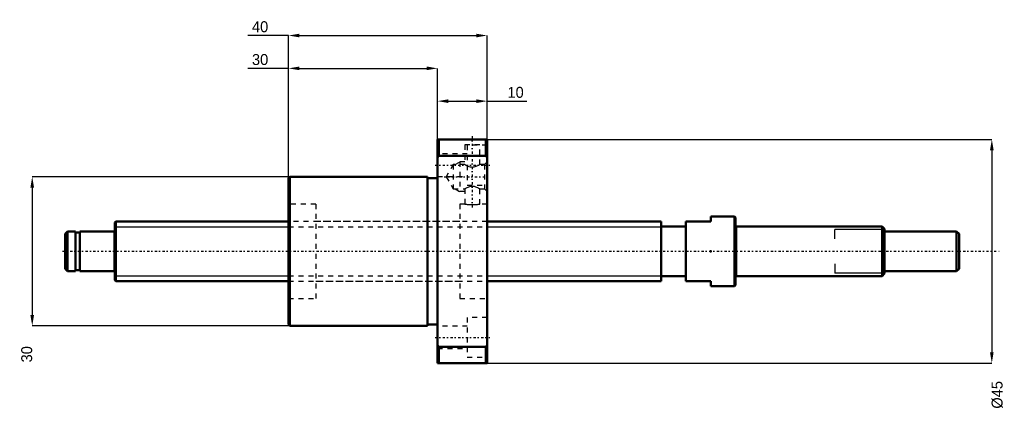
# Model space of a CAD drawing. Header units: millimetres. Extents: x -19 to 179, y -32 to 47.
import ezdxf

# ---------------------------------------------------------------- set-up
doc = ezdxf.new("R2010")
doc.units = ezdxf.units.MM
doc.linetypes.add('Center', pattern=[1.5, 0.45, -0.5, 0.05, -0.5])
doc.linetypes.add('Dashed', pattern=[2, 1, -1])
for name, color, linetype, lineweight in [('2d ConnectionPoints', 7, 'Continuous', 50), ('AM_0', 7, 'Continuous', 50), ('AM_4', 3, 'Continuous', 25), ('AM_5', 3, 'Continuous', 25), ('AM_7', 7, 'Center', 25), ('AM_9', 6, 'Dashed', 25)]:
    doc.layers.add(name, color=color, linetype=linetype, lineweight=lineweight)
doc.dimstyles.new('ISO-25', dxfattribs={"dimtxt": 2.5, "dimasz": 2.5, "dimexe": 1.25, "dimexo": 0.625, "dimtad": 1, "dimtxsty": 'Standard', "dimcen": 2.5, "dimadec": 0, "dimazin": 0, "dimtfac": 1, "dimtmove": 0, "dimatfit": 3, "dimfxl": 0, "dimarcsym": 0})

# ---------------------------------------------------------------- blocks, each defined once
blk = doc.blocks.new('1_BNK_1205_2_5RRG0_180LC5YRR0_Nut_0_in_BNK1205_2_5RRG0_180LC5Y_750__4')
at = {"layer": 'AM_0'}
for p, q in [((75, 22.5), (65, 22.5)), ((65, 22.5), (65, -22.5)), ((65.25, 22.5), (65.25, 19.21)), ((74.75, 22.5), (74.75, 19.21)), ((75, 22.5), (75, -22.5)), ((65, 18.88), (65.25, 19.21)), ((65.25, 19.21), (74.75, 19.21)), ((74.75, 19.21), (75, 18.88)), ((35.25, 15), (35, 14.75)), ((35, 14.75), (35, -14.75)), ((63, 15), (35.25, 15)), ((35.25, 15), (35.25, -15)), ((63, 15), (63, -15)), ((65, 14.7), (63, 14.7)), ((35, -14.75), (35.25, -15)), ((35.25, -15), (63, -15)), ((63, -14.7), (65, -14.7)), ((65.25, -19.21), (65, -18.88)), ((65.25, -19.21), (65.25, -22.5)), ((74.75, -19.21), (65.25, -19.21)), ((75, -18.88), (74.75, -19.21)), ((74.75, -19.21), (74.75, -22.5)), ((65, -22.5), (75, -22.5))]:
    blk.add_line(p, q, dxfattribs=at)
at = {"layer": 'AM_5', "linetype": 'Dashed'}
for p, q in [((68.56, 17.46), (69.5, 18)), ((70.5, 18), (69.5, 18)), ((69.5, 18), (69.5, 12)), ((68.56, 12.54), (69.5, 12)), ((70.5, 12), (69.5, 12))]:
    blk.add_line(p, q, dxfattribs=at)
at = {"layer": 'AM_7'}
for p, q in [((72, 23.18), (72, 8.33)), ((64.5, 17.32), (75.5, 17.32)), ((66.34, 15), (75.41, 15)), ((64.5, -17.32), (75.5, -17.32))]:
    blk.add_line(p, q, dxfattribs=at)
at = {"layer": 'AM_9'}
for p, q in [((70.5, 22.5), (70.5, 22.4)), ((73.5, 22.4), (70.5, 22.4)), ((73.5, 22.4), (73.5, 22.5)), ((73.5, 21.4), (70.5, 21.4)), ((70.5, 21.4), (70.5, 17.46)), ((71, 21.32), (71, 13.32)), ((75, 21.32), (71, 21.32)), ((73.5, 17.46), (73.5, 21.4)), ((71, 19.57), (65, 19.57)), ((75, 18), (74.46, 17.46)), ((68.17, 17.46), (66.75, 15)), ((68.17, 17.46), (68.17, 12.54)), ((70.5, 17.46), (68.17, 17.46)), ((74.46, 17.46), (73.5, 17.46)), ((74.46, 17.46), (74.46, 12.54)), ((65, 15.07), (71, 15.07)), ((66.75, 15), (68.17, 12.54)), ((68.17, 12.54), (70.5, 12.54)), ((70.5, 12.54), (70.5, 9.5)), ((71, 13.32), (75, 13.32)), ((73.5, 9.5), (73.5, 12.54)), ((73.5, 12.54), (74.46, 12.54)), ((74.46, 12.54), (75, 12)), ((40.5, 9.5), (35, 9.5)), ((40.5, 9.5), (40.5, -9.5)), ((69.5, 9.5), (69.5, -9.5)), ((70.5, 9.5), (69.5, 9.5)), ((75, 9.5), (73.5, 9.5)), ((69.5, 6), (40.5, 6)), ((40.5, -6), (69.5, -6)), ((35, -9.5), (40.5, -9.5)), ((69.5, -9.5), (75, -9.5)), ((71, -13.32), (71, -21.32)), ((75, -13.32), (71, -13.32)), ((71, -15.07), (65, -15.07)), ((65, -19.57), (71, -19.57)), ((71, -21.32), (75, -21.32))]:
    blk.add_line(p, q, dxfattribs=at)
for points in [[(70.5, 17.46), (70.52, 17.45), (70.57, 17.42), (70.65, 17.37), (70.76, 17.31), (70.91, 17.23), (71.08, 17.15), (71.3, 17.07), (71.56, 17), (71.75, 16.96), (71.96, 16.95), (72.17, 16.96), (72.38, 16.98), (72.75, 17.09), (72.93, 17.16), (73.1, 17.24), (73.26, 17.32), (73.39, 17.39), (73.47, 17.44), (73.5, 17.46), (73.5, 17.46)], [(73.5, 12.54), (73.48, 12.55), (73.43, 12.58), (73.35, 12.63), (73.24, 12.69), (73.09, 12.77), (72.92, 12.85), (72.7, 12.93), (72.44, 13), (72.25, 13.04), (72.04, 13.05), (71.83, 13.04), (71.62, 13.02), (71.25, 12.91), (71.07, 12.84), (70.9, 12.76), (70.74, 12.68), (70.61, 12.61), (70.53, 12.56), (70.5, 12.54), (70.5, 12.54)], [(70.5, 9.5), (70.52, 9.5), (70.58, 9.49), (70.68, 9.47), (70.82, 9.45), (70.99, 9.43), (71.2, 9.42), (71.42, 9.4), (71.66, 9.39), (71.91, 9.38), (72.16, 9.38), (72.41, 9.39), (72.64, 9.4), (72.86, 9.42), (73.05, 9.44), (73.21, 9.46), (73.35, 9.48), (73.44, 9.49), (73.49, 9.5), (73.5, 9.5)]]:
    blk.add_lwpolyline(points, dxfattribs=at)
blk = doc.blocks.new('2_BNK_1205_2_5RRG0_180LC5Y_Shaft_0_in_BNK1205_2_5RRG0_180LC5Y_750__4')
at = {"layer": 'AM_0'}
for p, q in [((0.2, 6), (0, 5.8)), ((35, 6), (0.2, 6)), ((0.2, 6), (0.2, -6)), ((110, 6), (75, 6)), ((110, 6), (110, -6)), ((115, 6), (120, 6)), ((115, 6), (115, -6)), ((124.8, 7), (120, 7)), ((120, 7), (120, 6)), ((124.8, 7), (124.8, -7)), ((125, 6.8), (124.8, 7)), ((125, 6.8), (125, -6.8)), ((-9.5, 4), (-10, 3.5)), ((-7.9, 4), (-9.5, 4)), ((-9.5, 4), (-9.5, -4)), ((-7.9, 4), (-7.9, -4)), ((-7, 4), (-7, -4)), ((-0.2, 4), (-7, 4)), ((0, 5.8), (0, -5.8)), ((115, 5), (110, 5)), ((154.5, 5), (125.2, 5)), ((155, 4.5), (154.5, 5)), ((154.5, 5), (154.5, -5)), ((155, 4.5), (155, -4.5)), ((169.5, 4), (155, 4)), ((170, 3.5), (169.5, 4)), ((169.5, 4), (169.5, -4)), ((-10, 3.5), (-10, -3.5)), ((-7, 3.8), (-7.9, 3.8)), ((170, 3.5), (170, -3.5)), ((-10, -3.5), (-9.5, -4)), ((-7.9, -3.8), (-7, -3.8)), ((169.5, -4), (170, -3.5)), ((-9.5, -4), (-7.9, -4)), ((-7, -4), (-0.2, -4)), ((0, -5.8), (0.2, -6)), ((110, -5), (115, -5)), ((125.2, -5), (154.5, -5)), ((154.5, -5), (155, -4.5)), ((155, -4), (169.5, -4)), ((0.2, -6), (35, -6)), ((75, -6), (110, -6)), ((120, -6), (115, -6)), ((120, -6), (120, -7)), ((120, -7), (124.8, -7)), ((124.8, -7), (125, -6.8))]:
    blk.add_line(p, q, dxfattribs=at)
for centre, start, end in [((-0.2, 4.2), 270, 0), ((125.2, 5.2), 180, 270), ((-0.2, -4.2), 360, 90), ((125.2, -5.2), 90, 180)]:
    blk.add_arc(centre, 0.2, start, end, dxfattribs=at)
at = {"layer": 'AM_4'}
for p, q in [((-0.2, 4), (-0.2, -4)), ((125.2, 5), (125.2, -5))]:
    blk.add_line(p, q, dxfattribs=at)
at = {"layer": 'AM_5'}
for p, q in [((0, 4.9265), (35, 4.9265)), ((75, 4.9265), (110, 4.9265)), ((110, 3), (110, 4.9265)), ((155, 4.3865), (145, 4.3865)), ((145, 2.5), (145, 4.3865)), ((110, -3), (110, -4.9265)), ((145, -2.5), (145, -4.3865)), ((0, -4.9265), (35, -4.9265)), ((75, -4.9265), (110, -4.9265)), ((155, -4.3865), (145, -4.3865))]:
    blk.add_line(p, q, dxfattribs=at)
at = {"layer": 'AM_5', "linetype": 'Dashed'}
for p, q in [((35, 4.9265), (75, 4.9265)), ((35, -4.9265), (75, -4.9265))]:
    blk.add_line(p, q, dxfattribs=at)
at = {"layer": 'AM_7'}
blk.add_line((-10.5, 0), (178.5, 0), dxfattribs=at)
at = {"layer": 'AM_9'}
for p, q in [((75, 6), (35, 6)), ((35, -6), (75, -6))]:
    blk.add_line(p, q, dxfattribs=at)
blk = doc.blocks.new('*D3')
at = {"layer": 'AM_5', "color": 0, "lineweight": -2}
for p, q in [((35.25, 15), (-16.6, 15)), ((-16.6, 12.8), (-16.6, -12.8)), ((35.25, -15), (-16.6, -15))]:
    blk.add_line(p, q, dxfattribs=at)
at = {"layer": 'AM_5', "color": 0}
for points in [[(-16.23, 12.8), (-16.97, 12.8), (-16.6, 15)], [(-16.97, -12.8), (-16.23, -12.8), (-16.6, -15)]]:
    blk.add_solid(points, dxfattribs=at)
at = {"layer": 'Defpoints', "color": 0}
for p in [(35.25, 15), (-16.6, -15), (35.25, -15)]:
    blk.add_point(p, dxfattribs=at)
at = {"layer": 'AM_5', "color": 0, "insert": (-17.7, -20.72), "char_height": 2.2, "attachment_point": 5, "rotation": 90}
blk.add_mtext('30', dxfattribs=at)
blk = doc.blocks.new('*D4')
at = {"layer": 'AM_5', "color": 0, "lineweight": -2}
for p, q in [((35, 36.8), (26.84, 36.8)), ((35, 14.75), (35, 36.8)), ((37.2, 36.8), (62.8, 36.8)), ((65, 22.5), (65, 36.8))]:
    blk.add_line(p, q, dxfattribs=at)
at = {"layer": 'AM_5', "color": 0}
for points in [[(37.2, 37.17), (37.2, 36.43), (35, 36.8)], [(62.8, 36.43), (62.8, 37.17), (65, 36.8)]]:
    blk.add_solid(points, dxfattribs=at)
at = {"layer": 'Defpoints', "color": 0}
for p in [(65, 36.8), (65, 22.5), (35, 14.75)]:
    blk.add_point(p, dxfattribs=at)
at = {"layer": 'AM_5', "color": 0, "insert": (29.28, 38.56), "char_height": 2.2, "attachment_point": 5}
blk.add_mtext('30', dxfattribs=at)
blk = doc.blocks.new('*D5')
at = {"layer": 'AM_5', "color": 0, "lineweight": -2}
for p, q in [((35, 43.4), (26.84, 43.4)), ((35, 14.75), (35, 43.4)), ((37.2, 43.4), (72.8, 43.4)), ((75, 22.5), (75, 43.4))]:
    blk.add_line(p, q, dxfattribs=at)
at = {"layer": 'AM_5', "color": 0}
for points in [[(37.2, 43.77), (37.2, 43.03), (35, 43.4)], [(72.8, 43.03), (72.8, 43.77), (75, 43.4)]]:
    blk.add_solid(points, dxfattribs=at)
at = {"layer": 'Defpoints', "color": 0}
for p in [(75, 43.4), (75, 22.5), (35, 14.75)]:
    blk.add_point(p, dxfattribs=at)
at = {"layer": 'AM_5', "color": 0, "insert": (29.28, 45.16), "char_height": 2.2, "attachment_point": 5}
blk.add_mtext('40', dxfattribs=at)
blk = doc.blocks.new('*D6')
at = {"layer": 'AM_5', "color": 0, "lineweight": -2}
for p, q in [((65, 22.5), (65, 30.2)), ((67.2, 30.2), (72.8, 30.2)), ((75, 22.5), (75, 30.2)), ((75, 30.2), (83, 30.2))]:
    blk.add_line(p, q, dxfattribs=at)
at = {"layer": 'AM_5', "color": 0}
for points in [[(67.2, 30.57), (67.2, 29.83), (65, 30.2)], [(72.8, 29.83), (72.8, 30.57), (75, 30.2)]]:
    blk.add_solid(points, dxfattribs=at)
at = {"layer": 'Defpoints', "color": 0}
for p in [(75, 30.2), (65, 22.5), (75, 22.5)]:
    blk.add_point(p, dxfattribs=at)
at = {"layer": 'AM_5', "color": 0, "insert": (80.72, 31.96), "char_height": 2.2, "attachment_point": 5}
blk.add_mtext('10', dxfattribs=at)
blk = doc.blocks.new('*D7')
at = {"layer": 'AM_5', "color": 0, "lineweight": -2}
for p, q in [((75, 22.5), (176.6, 22.5)), ((176.6, 20.3), (176.6, -20.3)), ((75, -22.5), (176.6, -22.5))]:
    blk.add_line(p, q, dxfattribs=at)
at = {"layer": 'AM_5', "color": 0}
for points in [[(176.97, 20.3), (176.23, 20.3), (176.6, 22.5)], [(176.23, -20.3), (176.97, -20.3), (176.6, -22.5)]]:
    blk.add_solid(points, dxfattribs=at)
at = {"layer": 'Defpoints', "color": 0}
for p in [(75, 22.5), (75, -22.5), (176.6, -22.5)]:
    blk.add_point(p, dxfattribs=at)
at = {"layer": 'AM_5', "color": 0, "insert": (177.7, -28.88), "char_height": 2.2, "attachment_point": 5, "rotation": 90}
blk.add_mtext('Ø45', dxfattribs=at)

msp = doc.modelspace()

# ---------------------------------------------------------------- linework, layer by layer
at = {"layer": '2d ConnectionPoints'}
for p in [(0, 0), (120, 0)]:
    msp.add_point(p, dxfattribs=at)

# ---------------------------------------------------------------- block references
for name in ['1_BNK_1205_2_5RRG0_180LC5YRR0_Nut_0_in_BNK1205_2_5RRG0_180LC5Y_750__4', '2_BNK_1205_2_5RRG0_180LC5Y_Shaft_0_in_BNK1205_2_5RRG0_180LC5Y_750__4']:
    msp.add_blockref(name, (0, 0))

# ---------------------------------------------------------------- dimensions: what is measured, and where the dimension line sits
at = {"layer": 'AM_5'}
for base, p1, p2, text, picture, middle in [((75, 43.4), (35, 14.75), (75, 22.5), '40', '*D5', (29.28, 43.4)), ((65, 36.8), (35, 14.75), (65, 22.5), '30', '*D4', (29.28, 36.8)), ((75, 30.2), (65, 22.5), (75, 22.5), '10', '*D6', (80.72, 30.2))]:
    dim = msp.add_linear_dim(base=base, p1=p1, p2=p2, text=text, dimstyle='ISO-25', override={"dimtxt": 2.2, "dimasz": 2.2, "dimexe": 0, "dimexo": 0, "dimgap": 0.66}, dxfattribs=at)
    dim.commit()
    dim.dimension.update_dxf_attribs({"geometry": picture, "text_midpoint": middle, "dimtype": 160})
for base, p1, p2, text, picture, middle in [((176.6, -22.5), (75, 22.5), (75, -22.5), 'Ø45', '*D7', (177.7, -28.88)), ((-16.6, -15), (35.25, 15), (35.25, -15), '30', '*D3', (-17.7, -20.72))]:
    dim = msp.add_linear_dim(base=base, p1=p1, p2=p2, angle=90, text=text, dimstyle='ISO-25', override={"dimtxt": 2.2, "dimasz": 2.2, "dimexe": 0, "dimexo": 0, "dimgap": 0.66}, dxfattribs=at)
    dim.commit()
    dim.dimension.update_dxf_attribs({"geometry": picture, "text_midpoint": middle, "dimtype": 160, "text_rotation": 90})

doc.saveas('drawing.dxf')
